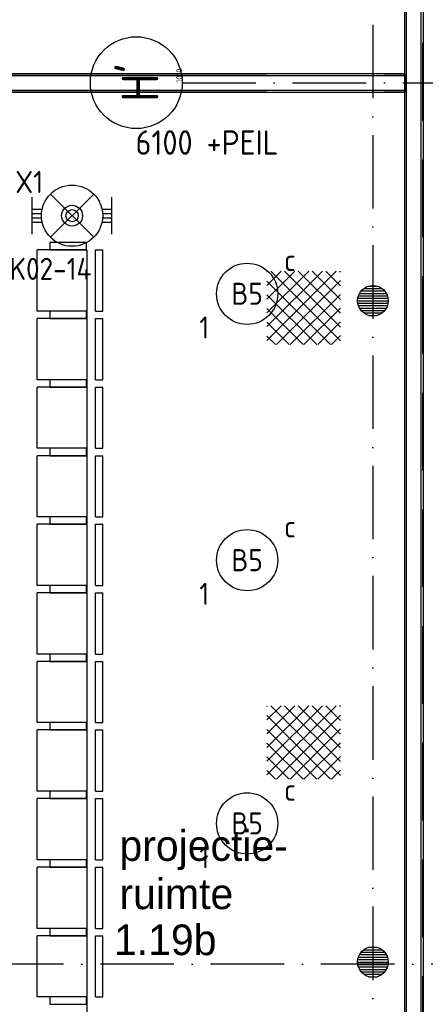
# Model space of a CAD drawing. Header units: millimetres. Extents: x 84333 to 240712, y -2244 to 84291.
# Tile 54 of 87: x 170335 to 173646, y 57451 to 65492. Entities that reach past the tile are written whole.
import ezdxf
from ezdxf.enums import TextEntityAlignment as Align

# ---------------------------------------------------------------- set-up
doc = ezdxf.new("R2010")
doc.units = ezdxf.units.MM
doc.header["$LTSCALE"] = 100
doc.linetypes.add('DASHDOT', pattern=[9, 6, -1.5, 0, -1.5])
doc.linetypes.add('HIDDEN', pattern=[9.525, 6.35, -3.175])
doc.layers.get('0').update_dxf_attribs({"linetype": 'CONTINUOUS'})
for name, color, linetype in [('AFDELING', 4, 'CONTINUOUS'), ('AL$7----_STRAMIEN', 1, 'DASHDOT'), ('AL22----_BINNENWAND', 7, 'CONTINUOUS'), ('AL28----_KONSTRUKTIE', 3, 'CONTINUOUS'), ('AL32----_BINNENKOZ', 7, 'CONTINUOUS'), ('ALN-----_BLOCKNAAM', 2, 'CONTINUOUS'), ('ALXAA---_GEWBETON', 12, 'CONTINUOUS'), ('BL$4----', 7, 'CONTINUOUS'), ('BOUW', 8, 'CONTINUOUS'), ('EB63101-_ATTRIB', 2, 'CONTINUOUS'), ('EB63501-_ATTRIB', 2, 'CONTINUOUS'), ('EL63101-_LICHT-ARM', 3, 'CONTINUOUS'), ('EL63501-_NOODVRL-ARM', 3, 'CONTINUOUS'), ('EL6441--_DATACOM', 3, 'CONTINUOUS'), ('LIJN070', 130, 'CONTINUOUS')]:
    doc.layers.add(name, color=color, linetype=linetype)
doc.styles.add('1_8', font='ISO', dxfattribs={"height": 1.8})
doc.styles.add('BURO-025', font='BUROFONT.shx', dxfattribs={"height": 250})
doc.styles.get("Standard").update_dxf_attribs({"font": 'iso.shx'})
doc.styles.add('TECHNIC', font='technic_.ttf')

# ---------------------------------------------------------------- blocks, each defined once
blk = doc.blocks.new('EJ3T01')
at = {"color": 0}
for p, q in [((-1.768, 1.768), (1.768, -1.768)), ((1.768, 1.768), (-1.768, -1.768)), ((-3.25, -1.5), (-3.25, 1.5)), ((3.25, -1.5), (3.25, 1.5)), ((-3.25, 0.525), (-2.444, 0.525)), ((-3.25, 0.175), (-2.494, 0.175)), ((2.444, 0.525), (3.25, 0.525)), ((2.494, 0.175), (3.25, 0.175)), ((-3.25, -0.175), (-2.494, -0.175)), ((-3.25, -0.525), (-2.444, -0.525)), ((2.444, -0.525), (3.25, -0.525)), ((2.494, -0.175), (3.25, -0.175))]:
    blk.add_line(p, q, dxfattribs=at)
at = {"color": 6}
blk.add_lwpolyline([(1.768, -1.768), (1.75, -1.75)], dxfattribs=at)
at = {"color": 0}
for radius in [2.5, 0.85, 0.5]:
    blk.add_circle((0, 0), radius, dxfattribs=at)
at = {"color": 6, "style": '1_8'}
for tag, flags, p in [('A_CODE', 8, (-3.5, 2.75)), ('SCHAK', 8, (3.5, 2.75)), ('GROEP', 8, (-3.5, -2.75)), ('KAST', 9, (3.5, -2.75))]:
    blk.add_attdef(tag, text='', height=1.8, dxfattribs=dict(at, flags=flags)).set_placement(p, align=Align.MIDDLE)
blk = doc.blocks.new('ES3G00')
at = {"color": 0}
blk.add_circle((0, 0), 2.5, dxfattribs=at)
at = {"color": 0, "style": '1_8'}
for tag, flags, p in [('SCHAK', 8, (3.5, 2.75)), ('A_CODE', 8, (0, 0)), ('GROEP', 8, (-3.5, -2.75)), ('KAST', 9, (3.5, -2.75))]:
    blk.add_attdef(tag, text='', height=1.8, dxfattribs=dict(at, flags=flags)).set_placement(p, align=Align.MIDDLE)
blk = doc.blocks.new('1010')
at = {"layer": 'AL$7----_STRAMIEN', "color": 7, "linetype": 'Continuous'}
blk.add_circle((0, 750), 750, dxfattribs=at)
at = {"layer": 'AL$7----_STRAMIEN', "color": 3, "linetype": 'Continuous'}
blk.add_attdef('STR-NAAM', text='', height=600, rotation=360, dxfattribs=at).set_placement((0, 750), align=Align.MIDDLE)
at = {"layer": 'ALN-----_BLOCKNAAM', "linetype": 'Continuous'}
blk.add_text('1010', height=100, dxfattribs=at).set_placement((0, 0))
blk = doc.blocks.new('A$C13e6995e')
at = {"layer": 'AL32----_BINNENKOZ'}
h = blk.add_hatch(dxfattribs=at)
h.set_pattern_fill('NET', color=8, scale=25, angle=45, style=0)
h.set_pattern_definition([(45, (100247.96, 40047.25), (-56.1266, 56.1266), []), (135, (100247.96, 40047.25), (-56.1266, -56.1266), [])])
h.paths.add_polyline_path([(88020, 65082.4), (88620, 65082.4), (88620, 65682.4), (88020, 65682.4)])
h = blk.add_hatch(dxfattribs=at)
h.set_pattern_fill('NET', color=8, scale=25, angle=45, style=0)
h.set_pattern_definition([(45, (100247.96, 36498.49), (-56.1266, 56.1266), []), (135, (100247.96, 36498.49), (-56.1266, -56.1266), [])])
h.paths.add_polyline_path([(88020, 61533.7), (88620, 61533.7), (88620, 62133.7), (88020, 62133.7)])
at = {"layer": 'ALXAA---_GEWBETON'}
h = blk.add_hatch(dxfattribs=at)
h.set_pattern_fill('GEWPBET', color=8, scale=100, style=0)
h.set_pattern_definition([(8e-14, (-61415.227, 31896.753), (-3e-14, 20), [])])
edge = h.paths.add_edge_path()
edge.add_arc((88884.9, 65441), 125, 0, 360)
h = blk.add_hatch(dxfattribs=at)
h.set_pattern_fill('GEWPBET', color=8, scale=100, style=0)
h.set_pattern_definition([(8e-14, (-61415.227, 26496.753), (-3e-14, 20), [])])
edge = h.paths.add_edge_path()
edge.add_arc((88884.9, 60041), 125, 0, 360)
at = {"layer": 'AL$7----_STRAMIEN'}
blk.add_line((87328.5, 67220), (115771.7, 67220), dxfattribs=at)
at = {"layer": 'AL$7----_STRAMIEN', "color": 1}
blk.add_line((90860.3, 60023.5), (54905.6, 60023.5), dxfattribs=at)
blk.add_lwpolyline([(88884.9, 79395.1), (88884.9, 40820)], dxfattribs=at)
at = {"layer": 'AL22----_BINNENWAND', "color": 8}
for p, q in [((89144.9, 57320), (89144.8, 68129)), ((89294.8, 68129), (89294.9, 57320)), ((89144.9, 67293.5), (79959.9, 67293.5)), ((79959.9, 67293.5), (88012.3, 67293.5)), ((88977.3, 67293.5), (89144.9, 67293.5)), ((89144.9, 67143.5), (89144.9, 67293.5)), ((89144.9, 67293.5), (89144.9, 67143.5)), ((79809.9, 67143.5), (89144.9, 67143.5)), ((88012.3, 67143.5), (79809.9, 67143.5)), ((89144.9, 67143.5), (88977.3, 67143.5))]:
    blk.add_line(p, q, dxfattribs=at)
at = {"layer": 'AL22----_BINNENWAND', "color": 8, "linetype": 'Continuous'}
for p, q in [((89159.9, 57320), (89159.8, 68129)), ((89279.9, 57320), (89279.8, 68129)), ((89144.9, 67278.5), (79944.9, 67278.5)), ((88012.3, 67278.5), (79944.9, 67278.5)), ((89144.9, 67278.5), (88977.3, 67278.5)), ((89144.9, 67158.5), (79824.9, 67158.5)), ((88012.3, 67158.5), (79824.9, 67158.5)), ((89144.9, 67158.5), (88977.3, 67158.5))]:
    blk.add_line(p, q, dxfattribs=at)
at = {"layer": 'AL28----_KONSTRUKTIE', "color": 8}
for centre in [(88884.9, 65441), (88884.9, 60041)]:
    blk.add_circle(centre, 125, dxfattribs=at)
at = {"layer": 'AL32----_BINNENKOZ', "color": 8}
for p, q in [((86144.6, 65355.6), (86144.6, 65855.6)), ((86549.7, 65855.6), (86144.6, 65855.6)), ((86549.7, 65855.6), (86549.7, 65355.6)), ((86620.4, 65355.6), (86620.4, 65855.6)), ((86620.4, 65855.6), (86679.8, 65855.6)), ((86679.8, 65355.6), (86679.8, 65855.6)), ((86549.7, 65455), (86549.7, 54095)), ((86549.7, 65355.6), (86144.6, 65355.6)), ((86144.6, 64795.6), (86144.6, 65295.6)), ((86549.7, 65295.6), (86144.6, 65295.6)), ((86549.7, 65295.6), (86549.7, 64795.6)), ((86620.4, 65355.6), (86679.8, 65355.6)), ((86620.4, 64795.6), (86620.4, 65295.6)), ((86620.4, 65295.6), (86679.8, 65295.6)), ((86679.8, 64795.6), (86679.8, 65295.6)), ((86549.7, 64795.6), (86144.6, 64795.6)), ((86144.6, 64235.6), (86144.6, 64735.6)), ((86549.7, 64735.6), (86144.6, 64735.6)), ((86549.7, 64735.6), (86549.7, 64235.6)), ((86620.4, 64795.6), (86679.8, 64795.6)), ((86620.4, 64235.6), (86620.4, 64735.6)), ((86620.4, 64735.6), (86679.8, 64735.6)), ((86679.8, 64235.6), (86679.8, 64735.6)), ((86549.7, 64235.6), (86144.6, 64235.6)), ((86144.6, 63675.6), (86144.6, 64175.6)), ((86549.7, 64175.6), (86144.6, 64175.6)), ((86549.7, 64175.6), (86549.7, 63675.6)), ((86620.4, 64235.6), (86679.8, 64235.6)), ((86620.4, 63675.6), (86620.4, 64175.6)), ((86620.4, 64175.6), (86679.8, 64175.6)), ((86679.8, 63675.6), (86679.8, 64175.6)), ((86549.7, 63675.6), (86144.6, 63675.6)), ((86144.6, 63115.6), (86144.6, 63615.6)), ((86549.7, 63615.6), (86144.6, 63615.6)), ((86549.7, 63615.6), (86549.7, 63115.6)), ((86620.4, 63675.6), (86679.8, 63675.6)), ((86620.4, 63115.6), (86620.4, 63615.6)), ((86620.4, 63615.6), (86679.8, 63615.6)), ((86679.8, 63115.6), (86679.8, 63615.6)), ((86549.7, 63115.6), (86144.6, 63115.6)), ((86144.6, 62555.6), (86144.6, 63055.6)), ((86549.7, 63055.6), (86144.6, 63055.6)), ((86549.7, 63055.6), (86549.7, 62555.6)), ((86620.4, 63115.6), (86679.8, 63115.6)), ((86620.4, 62555.6), (86620.4, 63055.6)), ((86620.4, 63055.6), (86679.8, 63055.6)), ((86679.8, 62555.6), (86679.8, 63055.6)), ((86549.7, 62555.6), (86144.6, 62555.6)), ((86620.4, 62555.6), (86679.8, 62555.6)), ((86144.6, 61995.6), (86144.6, 62495.6)), ((86549.7, 62495.6), (86144.6, 62495.6)), ((86549.7, 62495.6), (86549.7, 61995.6)), ((86620.4, 61995.6), (86620.4, 62495.6)), ((86620.4, 62495.6), (86679.8, 62495.6)), ((86679.8, 61995.6), (86679.8, 62495.6)), ((86549.7, 61995.6), (86144.6, 61995.6)), ((86620.4, 61995.6), (86679.8, 61995.6)), ((86144.6, 61435.6), (86144.6, 61935.6)), ((86549.7, 61935.6), (86144.6, 61935.6)), ((86549.7, 61935.6), (86549.7, 61435.6)), ((86620.4, 61435.6), (86620.4, 61935.6)), ((86620.4, 61935.6), (86679.8, 61935.6)), ((86679.8, 61435.6), (86679.8, 61935.6)), ((86549.7, 61435.6), (86144.6, 61435.6)), ((86620.4, 61435.6), (86679.8, 61435.6)), ((86144.6, 60875.6), (86144.6, 61375.6)), ((86549.7, 61375.6), (86144.6, 61375.6)), ((86549.7, 61375.6), (86549.7, 60875.6)), ((86620.4, 60875.6), (86620.4, 61375.6)), ((86620.4, 61375.6), (86679.8, 61375.6)), ((86679.8, 60875.6), (86679.8, 61375.6)), ((86549.7, 60875.6), (86144.6, 60875.6)), ((86620.4, 60875.6), (86679.8, 60875.6)), ((86144.6, 60315.6), (86144.6, 60815.6)), ((86549.7, 60815.6), (86144.6, 60815.6)), ((86549.7, 60815.6), (86549.7, 60315.6)), ((86620.4, 60315.6), (86620.4, 60815.6)), ((86620.4, 60815.6), (86679.8, 60815.6)), ((86679.8, 60315.6), (86679.8, 60815.6)), ((86549.7, 60315.6), (86144.6, 60315.6)), ((86620.4, 60315.6), (86679.8, 60315.6)), ((86144.6, 59755.6), (86144.6, 60255.6)), ((86549.7, 60255.6), (86144.6, 60255.6)), ((86549.7, 60255.6), (86549.7, 59755.6)), ((86620.4, 59755.6), (86620.4, 60255.6)), ((86620.4, 60255.6), (86679.8, 60255.6)), ((86679.8, 59755.6), (86679.8, 60255.6)), ((86549.7, 59755.6), (86144.6, 59755.6)), ((86620.4, 59755.6), (86679.8, 59755.6))]:
    blk.add_line(p, q, dxfattribs=at)
for points in [[(86248.6, 65855.6), (86547.5, 65855.6), (86547.5, 65915.6), (86248.6, 65915.6)], [(86248.6, 65295.6), (86547.5, 65295.6), (86547.5, 65355.6), (86248.6, 65355.6)], [(86248.6, 65295.6), (86547.5, 65295.6), (86547.5, 65355.6), (86248.6, 65355.6)], [(86248.6, 64735.6), (86547.5, 64735.6), (86547.5, 64795.6), (86248.6, 64795.6)], [(86248.6, 64735.6), (86547.5, 64735.6), (86547.5, 64795.6), (86248.6, 64795.6)], [(86248.6, 64175.6), (86547.5, 64175.6), (86547.5, 64235.6), (86248.6, 64235.6)], [(86248.6, 64175.6), (86547.5, 64175.6), (86547.5, 64235.6), (86248.6, 64235.6)], [(86248.6, 63615.6), (86547.5, 63615.6), (86547.5, 63675.6), (86248.6, 63675.6)], [(86248.6, 63615.6), (86547.5, 63615.6), (86547.5, 63675.6), (86248.6, 63675.6)], [(86248.6, 63055.6), (86547.5, 63055.6), (86547.5, 63115.6), (86248.6, 63115.6)], [(86248.6, 63055.6), (86547.5, 63055.6), (86547.5, 63115.6), (86248.6, 63115.6)], [(86248.6, 62495.6), (86547.5, 62495.6), (86547.5, 62555.6), (86248.6, 62555.6)], [(86248.6, 62495.6), (86547.5, 62495.6), (86547.5, 62555.6), (86248.6, 62555.6)], [(86248.6, 61935.6), (86547.5, 61935.6), (86547.5, 61995.6), (86248.6, 61995.6)], [(86248.6, 61935.6), (86547.5, 61935.6), (86547.5, 61995.6), (86248.6, 61995.6)], [(86248.6, 61375.6), (86547.5, 61375.6), (86547.5, 61435.6), (86248.6, 61435.6)], [(86248.6, 61375.6), (86547.5, 61375.6), (86547.5, 61435.6), (86248.6, 61435.6)], [(86248.6, 60815.6), (86547.5, 60815.6), (86547.5, 60875.6), (86248.6, 60875.6)], [(86248.6, 60815.6), (86547.5, 60815.6), (86547.5, 60875.6), (86248.6, 60875.6)], [(86248.6, 60255.6), (86547.5, 60255.6), (86547.5, 60315.6), (86248.6, 60315.6)], [(86248.6, 60255.6), (86547.5, 60255.6), (86547.5, 60315.6), (86248.6, 60315.6)], [(86248.6, 59695.6), (86547.5, 59695.6), (86547.5, 59755.6), (86248.6, 59755.6)], [(86248.6, 59695.6), (86547.5, 59695.6), (86547.5, 59755.6), (86248.6, 59755.6)]]:
    blk.add_lwpolyline(points, close=True, dxfattribs=at)
at = {"layer": 'AL$7----_STRAMIEN', "xscale": 0.5, "yscale": 0.5, "zscale": 0.5, "rotation": 90.00000000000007}
blk.add_blockref('1010', (87328.5, 67221.6), dxfattribs=at).add_auto_attribs({'STR-NAAM': "H'"})
at = {"layer": 'AFDELING', "color": 8, "style": 'TECHNIC'}
for p in [(92219.2, 54467.7), (58038, 41625.4), (88107.6, 41443.8)]:
    blk.add_attdef('VIDE', text='', height=500, dxfattribs=at).set_placement(p, align=Align.CENTER)
blk.add_attdef('VIDE', text='', height=500, rotation=90, dxfattribs=at).set_placement((75128.7, 25766.1), align=Align.CENTER)
at = {"layer": 'BL$4----', "color": 8}
blk.add_text('6100 +PEIL', height=200, dxfattribs=at).set_placement((86946.9, 66632.8))
at = {"layer": 'BOUW', "style": 'BURO-025'}
for s, p in [('projectie-', (86816, 60866.7)), ('ruimte', (86816, 60472.9)), ('1.19b', (86771.2, 60097.3))]:
    blk.add_text(s, height=250, dxfattribs=at).set_placement(p)

msp = doc.modelspace()

# ---------------------------------------------------------------- linework, layer by layer
at = {"layer": 'LIJN070', "linetype": 'HIDDEN'}
msp.add_line((173624.2, 34187), (173624.2, 78025), dxfattribs=at)

# ---------------------------------------------------------------- block references
at = {"layer": 'EL63101-_LICHT-ARM'}
ref = msp.add_blockref('ES3G00', (172191.3, 63253.3), dxfattribs=dict(at, xscale=100, yscale=100, zscale=100))
ref.add_attrib('A_CODE', 'B5', dxfattribs={"layer": 'EB63101-_ATTRIB', "color": 1, "height": 180, "style": '1_8', "flags": 8}).set_placement((172191.3, 63253.3), align=Align.MIDDLE)
ref.add_attrib('GROEP', '1', dxfattribs={"layer": 'EB63101-_ATTRIB', "color": 1, "height": 180, "style": '1_8', "flags": 8}).set_placement((171841.3, 62978.3), align=Align.MIDDLE)
ref.add_attrib('SCHAK', 'c', dxfattribs={"layer": 'EB63101-_ATTRIB', "color": 1, "height": 180, "style": '1_8', "flags": 8}).set_placement((172541.3, 63528.3), align=Align.MIDDLE)
ref = msp.add_blockref('ES3G00', (172191.3, 61078.3), dxfattribs=dict(at, xscale=100, yscale=100, zscale=100))
ref.add_attrib('A_CODE', 'B5', dxfattribs={"layer": 'EB63101-_ATTRIB', "color": 1, "height": 180, "style": '1_8', "flags": 8}).set_placement((172191.3, 61078.3), align=Align.MIDDLE)
ref.add_attrib('GROEP', '1', dxfattribs={"layer": 'EB63101-_ATTRIB', "color": 1, "height": 180, "style": '1_8', "flags": 8}).set_placement((171841.3, 60803.3), align=Align.MIDDLE)
ref.add_attrib('SCHAK', 'c', dxfattribs={"layer": 'EB63101-_ATTRIB', "color": 1, "height": 180, "style": '1_8', "flags": 8}).set_placement((172541.3, 61353.3), align=Align.MIDDLE)
ref = msp.add_blockref('ES3G00', (172191.3, 58928.3), dxfattribs=dict(at, xscale=100, yscale=100, zscale=100))
ref.add_attrib('A_CODE', 'B5', dxfattribs={"layer": 'EB63101-_ATTRIB', "color": 1, "height": 180, "style": '1_8', "flags": 8}).set_placement((172191.3, 58928.3), align=Align.MIDDLE)
ref.add_attrib('GROEP', '1', dxfattribs={"layer": 'EB63101-_ATTRIB', "color": 1, "height": 180, "style": '1_8', "flags": 8}).set_placement((171841.3, 58653.3), align=Align.MIDDLE)
ref.add_attrib('SCHAK', 'c', dxfattribs={"layer": 'EB63101-_ATTRIB', "color": 1, "height": 180, "style": '1_8', "flags": 8}).set_placement((172541.3, 59203.3), align=Align.MIDDLE)
at = {"layer": 'EL63501-_NOODVRL-ARM'}
ref = msp.add_blockref('EJ3T01', (170762.2, 63891.2), dxfattribs=dict(at, xscale=100, yscale=100, zscale=100))
ref.add_attrib('A_CODE', 'X1', dxfattribs={"layer": 'EB63501-_ATTRIB', "color": 1, "height": 180, "style": '1_8', "flags": 8}).set_placement((170412.2, 64166.2), align=Align.MIDDLE)
ref.add_attrib('GROEP', 'NVK02-14', dxfattribs={"layer": 'EB63501-_ATTRIB', "color": 1, "height": 180, "style": '1_8', "flags": 8}).set_placement((170444.1, 63457.1), align=Align.MIDDLE)
at = {"layer": 'EL6441--_DATACOM'}
msp.add_blockref('A$C13e6995e', (84333, -2244.2), dxfattribs=at)

doc.saveas('drawing.dxf')
